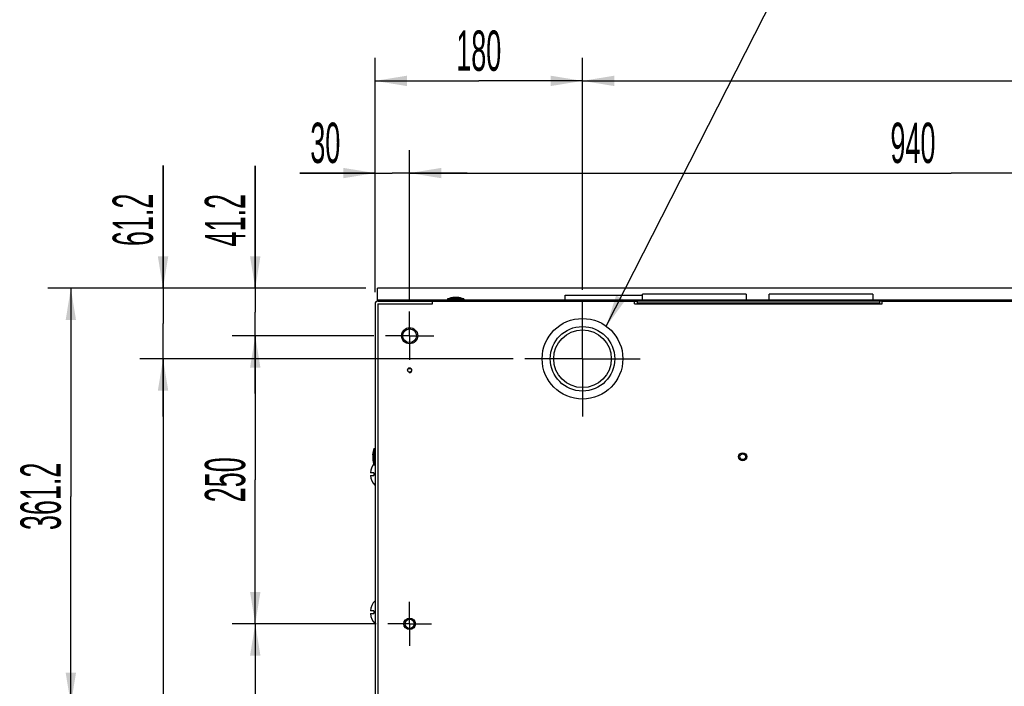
# Model space of a CAD drawing. Header units: millimetres. Extents: x 0 to 12585, y -1 to 8895.
# Tile 37 of 52: x 3700 to 4981, y 6703 to 7571. Entities that reach past the tile are written whole.
import ezdxf

# ---------------------------------------------------------------- set-up
doc = ezdxf.new("R2010")
doc.units = ezdxf.units.MM
doc.header["$LTSCALE"] = 693.825
doc.linetypes.add('CENTER', pattern=[0.6, 0.375, -0.075, 0.075, -0.075])
doc.layers.get('0').update_dxf_attribs({"linetype": 'CONTINUOUS'})
for name, color, linetype in [('02___PRT_ALL_AXES', 7, 'CONTINUOUS'), ('7_ALL_FEATURES', 7, 'CONTINUOUS'), ('ALL_AXIS', 7, 'CONTINUOUS')]:
    doc.layers.add(name, color=color, linetype=linetype)
doc.styles.get("Standard").update_dxf_attribs({"font": 'txt', "width": 0.5})
doc.dimstyles.new('DIMSTYLE_1', dxfattribs={"dimtxt": 52.5, "dimasz": 41.4, "dimexe": 2, "dimexo": 1, "dimgap": 0.875, "dimtad": 1, "dimdec": 3, "dimlfac": 0.666667, "dimdsep": 46, "dimtxsty": 'Standard', "dimblk": '_FILLED', "dimblk1": '_FILLED', "dimblk2": '_FILLED', "dimcen": 0.09, "dimadec": 3, "dimazin": 2, "dimtp": 1.2, "dimtm": 1.2, "dimtfac": 1, "dimtdec": 3, "dimtofl": 0, "dimtmove": 0, "dimatfit": 3, "dimldrblk": '_FILLED', "dimfxl": 0, "dimtolj": 1, "dimarcsym": 0})
doc.dimstyles.new('DIMSTYLE_2', dxfattribs={"dimtxt": 52.5, "dimasz": 41.4, "dimexe": 2, "dimexo": 1, "dimgap": 0.875, "dimtad": 1, "dimdec": 3, "dimlfac": 0.666667, "dimdsep": 46, "dimtxsty": 'Standard', "dimblk": '_FILLED', "dimblk1": '_FILLED', "dimblk2": '_FILLED', "dimcen": 0.09, "dimadec": 3, "dimazin": 2, "dimtp": 0.2, "dimtm": 0.2, "dimtfac": 1, "dimtdec": 3, "dimtofl": 0, "dimtmove": 0, "dimatfit": 3, "dimldrblk": '_FILLED', "dimfxl": 0, "dimtolj": 1, "dimarcsym": 0})
doc.dimstyles.new('DIMSTYLE_3', dxfattribs={"dimtxt": 52.5, "dimasz": 41.4, "dimexe": 2, "dimexo": 1, "dimgap": 0.875, "dimtad": 1, "dimdec": 3, "dimlfac": 0.666667, "dimdsep": 46, "dimtxsty": 'Standard', "dimblk": '_FILLED', "dimblk1": '_FILLED', "dimblk2": '_FILLED', "dimcen": 0.09, "dimadec": 3, "dimazin": 2, "dimtp": 0.3, "dimtm": 0.3, "dimtfac": 1, "dimtdec": 3, "dimtofl": 0, "dimtmove": 0, "dimatfit": 3, "dimldrblk": '_FILLED', "dimfxl": 0, "dimtolj": 1, "dimarcsym": 0})
doc.dimstyles.new('DIMSTYLE_5', dxfattribs={"dimtxt": 52.5, "dimasz": 41.4, "dimexe": 2, "dimexo": 1, "dimgap": 0.875, "dimtad": 1, "dimdec": 3, "dimlfac": 0.666667, "dimdsep": 46, "dimtxsty": 'Standard', "dimblk": '_FILLED', "dimblk1": '_FILLED', "dimblk2": '_FILLED', "dimcen": 0.09, "dimadec": 3, "dimazin": 2, "dimtp": 0.8, "dimtm": 0.8, "dimtfac": 1, "dimtdec": 3, "dimtofl": 0, "dimtmove": 0, "dimatfit": 3, "dimldrblk": '_FILLED', "dimfxl": 0, "dimtolj": 1, "dimarcsym": 0})
doc.dimstyles.new('DIMSTYLE_6', dxfattribs={"dimtxt": 52.5, "dimasz": 41.4, "dimexe": 2, "dimexo": 1, "dimgap": 0.875, "dimtad": 1, "dimdec": 3, "dimlfac": 0.666667, "dimdsep": 46, "dimtxsty": 'Standard', "dimblk": '_FILLED', "dimblk1": '_FILLED', "dimblk2": '_FILLED', "dimcen": 0.09, "dimadec": 3, "dimazin": 2, "dimtp": 0.5, "dimtm": 0.5, "dimtfac": 1, "dimtdec": 3, "dimtofl": 0, "dimtmove": 0, "dimatfit": 3, "dimldrblk": '_FILLED', "dimfxl": 0, "dimtolj": 1, "dimarcsym": 0})
doc.dimstyles.get("Standard").update_dxf_attribs({"dimtxt": 52.5, "dimasz": 41.4, "dimexe": 2, "dimexo": 1, "dimtad": 1, "dimdec": 3, "dimdsep": 46, "dimtxsty": 'Standard', "dimblk": '_FILLED', "dimblk1": '_FILLED', "dimblk2": '_FILLED', "dimcen": 0.09, "dimadec": 3, "dimazin": 2, "dimtol": 1, "dimtp": 0.05, "dimtm": 0.05, "dimtfac": 1, "dimtdec": 3, "dimtofl": 0, "dimtmove": 0, "dimatfit": 3, "dimldrblk": '_FILLED', "dimfxl": 0, "dimtolj": 1, "dimarcsym": 0})

# ---------------------------------------------------------------- blocks, each defined once
blk = doc.blocks.new('_FILLED')
at = {"color": 0, "linetype": 'ByBlock'}
blk.add_solid([(0, 0), (-1, 0.163), (-1, -0.163)], dxfattribs=at)
blk = doc.blocks.new('*D72')
at = {"color": 2, "linetype": 'Continuous'}
for p, q in [((4162.3, 7216.3), (4162.3, 7401.5)), ((4207.3, 7206.2), (4207.3, 7401.5)), ((4162.3, 7371.5), (4064.6, 7371.5)), ((4064.6, 7371.5), (4184.8, 7371.5)), ((4282.3, 7371.5), (4184.8, 7371.5)), ((4207.3, 7371.5), (4282.3, 7371.5))]:
    blk.add_line(p, q, dxfattribs=at)
at = {"color": 2, "linetype": 'Continuous', "xscale": 41.4, "yscale": 41.4, "zscale": 41.4}
blk.add_blockref('_FILLED', (4162.3, 7371.5), dxfattribs=at)
at = {"color": 2, "linetype": 'Continuous', "xscale": 41.4, "yscale": 41.4, "zscale": 41.4, "rotation": 180}
blk.add_blockref('_FILLED', (4207.3, 7371.5), dxfattribs=at)
at = {"color": 2, "linetype": 'Continuous', "insert": (4117.1, 7437.1), "char_height": 52.5, "width": 52.5, "attachment_point": 3, "line_spacing_factor": 0.9}
blk.add_mtext('30', dxfattribs=at)
blk = doc.blocks.new('*D73')
at = {"color": 2, "linetype": 'Continuous'}
for p, q in [((4207.3, 7206.2), (4207.3, 7401.5)), ((5617.3, 7206.2), (5617.3, 7401.5)), ((4207.3, 7371.5), (4912.3, 7371.5)), ((5617.3, 7371.5), (4912.3, 7371.5))]:
    blk.add_line(p, q, dxfattribs=at)
at = {"color": 2, "linetype": 'Continuous', "xscale": 41.4, "yscale": 41.4, "zscale": 41.4, "rotation": 180}
blk.add_blockref('_FILLED', (4207.3, 7371.5), dxfattribs=at)
at = {"color": 2, "linetype": 'Continuous', "xscale": 41.4, "yscale": 41.4, "zscale": 41.4}
blk.add_blockref('_FILLED', (5617.3, 7371.5), dxfattribs=at)
at = {"color": 2, "linetype": 'Continuous', "insert": (4862.4, 7437.1), "char_height": 52.5, "width": 78.75, "attachment_point": 2, "line_spacing_factor": 0.9}
blk.add_mtext('940', dxfattribs=at)
blk = doc.blocks.new('*D75')
at = {"color": 2, "linetype": 'Continuous'}
for p, q in [((4162.3, 7216.3), (4162.3, 7521.5)), ((4432.3, 7219.7), (4432.3, 7521.5)), ((4162.3, 7491.5), (4297.3, 7491.5)), ((4432.3, 7491.5), (4297.3, 7491.5))]:
    blk.add_line(p, q, dxfattribs=at)
at = {"color": 2, "linetype": 'Continuous', "xscale": 41.4, "yscale": 41.4, "zscale": 41.4, "rotation": 180}
blk.add_blockref('_FILLED', (4162.3, 7491.5), dxfattribs=at)
at = {"color": 2, "linetype": 'Continuous', "xscale": 41.4, "yscale": 41.4, "zscale": 41.4}
blk.add_blockref('_FILLED', (4432.3, 7491.5), dxfattribs=at)
at = {"color": 2, "linetype": 'Continuous', "insert": (4297.3, 7557.1), "char_height": 52.5, "width": 78.75, "attachment_point": 2, "line_spacing_factor": 0.9}
blk.add_mtext('180', dxfattribs=at)
blk = doc.blocks.new('*D76')
at = {"color": 2, "linetype": 'Continuous'}
for p, q in [((4432.3, 7219.7), (4432.3, 7521.5)), ((5662.3, 7216.3), (5662.3, 7521.5)), ((4432.3, 7491.5), (5047.3, 7491.5)), ((5662.3, 7491.5), (5047.3, 7491.5))]:
    blk.add_line(p, q, dxfattribs=at)
at = {"color": 2, "linetype": 'Continuous', "xscale": 41.4, "yscale": 41.4, "zscale": 41.4, "rotation": 180}
blk.add_blockref('_FILLED', (4432.3, 7491.5), dxfattribs=at)
at = {"color": 2, "linetype": 'Continuous', "xscale": 41.4, "yscale": 41.4, "zscale": 41.4}
blk.add_blockref('_FILLED', (5662.3, 7491.5), dxfattribs=at)
at = {"color": 2, "linetype": 'Continuous', "insert": (5047.3, 7557.1), "char_height": 52.5, "width": 78.75, "attachment_point": 2, "line_spacing_factor": 0.9}
blk.add_mtext('820', dxfattribs=at)
blk = doc.blocks.new('*D77')
at = {"color": 2, "linetype": 'Continuous'}
for p, q in [((4006.4, 7221.5), (4006.4, 7380.9)), ((4006.4, 7380.9), (4006.4, 7190.6)), ((4150.3, 7221.5), (3976.4, 7221.5)), ((4006.4, 7084.7), (4006.4, 7190.6)), ((4160.8, 7159.7), (3976.4, 7159.7)), ((4006.4, 7159.7), (4006.4, 7084.7))]:
    blk.add_line(p, q, dxfattribs=at)
at = {"color": 2, "linetype": 'Continuous', "xscale": 41.4, "yscale": 41.4, "zscale": 41.4}
for p, rotation in [((4006.4, 7221.5), 270), ((4006.4, 7159.7), 90)]:
    blk.add_blockref('_FILLED', p, dxfattribs=dict(at, rotation=rotation))
at = {"color": 2, "linetype": 'Continuous', "insert": (3940.8, 7275.9), "char_height": 52.5, "width": 105, "attachment_point": 1, "rotation": 90, "line_spacing_factor": 0.9}
blk.add_mtext('41.2', dxfattribs=at)
blk = doc.blocks.new('*D78')
at = {"color": 2, "linetype": 'Continuous'}
for p, q in [((4160.8, 7159.7), (3976.4, 7159.7)), ((4006.4, 7159.7), (4006.4, 6972.2)), ((4006.4, 6784.7), (4006.4, 6972.2)), ((4163.8, 6784.7), (3976.4, 6784.7))]:
    blk.add_line(p, q, dxfattribs=at)
at = {"color": 2, "linetype": 'Continuous', "xscale": 41.4, "yscale": 41.4, "zscale": 41.4}
for p, rotation in [((4006.4, 7159.7), 90), ((4006.4, 6784.7), 270)]:
    blk.add_blockref('_FILLED', p, dxfattribs=dict(at, rotation=rotation))
at = {"color": 2, "linetype": 'Continuous', "insert": (3940.8, 6972.2), "char_height": 52.5, "width": 78.75, "attachment_point": 2, "rotation": 90, "line_spacing_factor": 0.9}
blk.add_mtext('250', dxfattribs=at)
blk = doc.blocks.new('*D79')
at = {"color": 2, "linetype": 'Continuous'}
for p, q in [((4163.8, 6784.7), (3976.4, 6784.7)), ((4006.4, 6784.7), (4006.4, 6094.7)), ((4006.4, 5404.7), (4006.4, 6094.7)), ((4147.3, 5404.7), (3976.4, 5404.7))]:
    blk.add_line(p, q, dxfattribs=at)
at = {"color": 2, "linetype": 'Continuous', "xscale": 41.4, "yscale": 41.4, "zscale": 41.4}
for p, rotation in [((4006.4, 6784.7), 90), ((4006.4, 5404.7), 270)]:
    blk.add_blockref('_FILLED', p, dxfattribs=dict(at, rotation=rotation))
at = {"color": 2, "linetype": 'Continuous', "insert": (3940.8, 6155.6), "char_height": 52.5, "width": 78.75, "attachment_point": 2, "rotation": 90, "line_spacing_factor": 0.9}
blk.add_mtext('920', dxfattribs=at)
blk = doc.blocks.new('*D80')
at = {"color": 2, "linetype": 'Continuous'}
for p, q in [((3886.4, 7221.5), (3886.4, 7381.5)), ((3886.4, 7381.5), (3886.4, 7175.6)), ((4150.3, 7221.5), (3856.4, 7221.5)), ((3886.4, 7054.7), (3886.4, 7175.6)), ((4342.3, 7129.7), (3856.4, 7129.7)), ((3886.4, 7129.7), (3886.4, 7054.7))]:
    blk.add_line(p, q, dxfattribs=at)
at = {"color": 2, "linetype": 'Continuous', "xscale": 41.4, "yscale": 41.4, "zscale": 41.4}
for p, rotation in [((3886.4, 7221.5), 270), ((3886.4, 7129.7), 90)]:
    blk.add_blockref('_FILLED', p, dxfattribs=dict(at, rotation=rotation))
at = {"color": 2, "linetype": 'Continuous', "insert": (3820.8, 7276.5), "char_height": 52.5, "width": 105, "attachment_point": 1, "rotation": 90, "line_spacing_factor": 0.9}
blk.add_mtext('61.2', dxfattribs=at)
blk = doc.blocks.new('*D81')
at = {"color": 2, "linetype": 'Continuous'}
for p, q in [((4342.3, 7129.7), (3856.4, 7129.7)), ((3886.4, 7129.7), (3886.4, 6267.2)), ((3886.4, 5404.7), (3886.4, 6267.2)), ((4147.3, 5404.7), (3856.4, 5404.7))]:
    blk.add_line(p, q, dxfattribs=at)
at = {"color": 2, "linetype": 'Continuous', "xscale": 41.4, "yscale": 41.4, "zscale": 41.4}
for p, rotation in [((3886.4, 7129.7), 90), ((3886.4, 5404.7), 270)]:
    blk.add_blockref('_FILLED', p, dxfattribs=dict(at, rotation=rotation))
at = {"color": 2, "linetype": 'Continuous', "insert": (3820.8, 6267.2), "char_height": 52.5, "width": 105, "attachment_point": 2, "rotation": 90, "line_spacing_factor": 0.9}
blk.add_mtext('1150', dxfattribs=at)
blk = doc.blocks.new('*D82')
at = {"color": 2, "linetype": 'Continuous'}
for p, q in [((4150.3, 7221.5), (3736.4, 7221.5)), ((3766.4, 7221.5), (3766.4, 6950.6)), ((3766.4, 6679.7), (3766.4, 6950.6)), ((4147.3, 6679.7), (3736.4, 6679.7))]:
    blk.add_line(p, q, dxfattribs=at)
at = {"color": 2, "linetype": 'Continuous', "xscale": 41.4, "yscale": 41.4, "zscale": 41.4}
for p, rotation in [((3766.4, 7221.5), 90), ((3766.4, 6679.7), 270)]:
    blk.add_blockref('_FILLED', p, dxfattribs=dict(at, rotation=rotation))
at = {"color": 2, "linetype": 'Continuous', "insert": (3700.8, 6950.6), "char_height": 52.5, "width": 131.25, "attachment_point": 2, "rotation": 90, "line_spacing_factor": 0.9}
blk.add_mtext('361.2', dxfattribs=at)

msp = doc.modelspace()

# ---------------------------------------------------------------- linework, layer by layer
at = {"color": 3, "linetype": 'Continuous'}
for p, q in [((4165.3107, 7206.5142), (4165.3107, 7221.5142)), ((5659.3107, 7221.5142), (4165.3107, 7221.5142)), ((4165.3107, 7206.5142), (5659.3107, 7206.5142)), ((4165.7607, 7204.7142), (4237.3107, 7204.7142)), ((4510.3107, 7206.5142), (4510.3107, 7213.7142)), ((4645.3107, 7213.7142), (4510.3107, 7213.7142)), ((4645.3107, 7213.7142), (4645.3107, 7206.5142)), ((4675.3107, 7206.5142), (4675.3107, 7213.7142)), ((4810.3107, 7213.7142), (4675.3107, 7213.7142)), ((4810.3107, 7213.7142), (4810.3107, 7206.5142)), ((4162.3107, 7201.2642), (4162.3107, 6679.7142)), ((4169.2107, 7201.2642), (4237.3107, 7201.2642))]:
    msp.add_line(p, q, dxfattribs=at)
at = {"color": 7, "linetype": 'Continuous'}
for p, q in [((4165.3107, 7204.7142), (4165.3107, 7206.5142)), ((4165.6535, 7204.7142), (4165.3107, 7204.7142)), ((4237.3107, 7201.2642), (4237.3107, 7204.7142)), ((4278.0357, 7207.6392), (4256.5857, 7207.6392)), ((4818.8607, 7204.7142), (4503.2607, 7204.7142)), ((4165.7607, 7201.2642), (4165.7607, 6679.7142)), ((4165.7607, 7201.2642), (4169.2107, 7201.2642)), ((4161.1857, 6991.4892), (4161.1857, 7012.9392)), ((4159.4857, 7004.7637), (4159.4873, 7004.7751)), ((4160.8107, 6981.4392), (4156.3793, 6981.4392)), ((4156.3793, 6977.9892), (4160.8107, 6977.9892)), ((4160.8107, 6981.4392), (4160.8107, 6977.9892)), ((4160.8107, 6801.4392), (4156.3793, 6801.4392)), ((4156.3793, 6797.9892), (4160.8107, 6797.9892)), ((4160.8107, 6801.4392), (4160.8107, 6797.9892))]:
    msp.add_line(p, q, dxfattribs=at)
for radius in [52.5, 42, 37.5]:
    msp.add_circle((4432.3107, 7129.7142), radius, dxfattribs=at)
at = {"color": 3, "linetype": 'Continuous'}
msp.add_arc((4165.7607, 7201.2642), 3.45, 90, 180, dxfattribs=at)
at = {"color": 7, "linetype": 'Continuous'}
for centre, radius, start, end in [((4266.2051, 7201.8875), 7.6749, 81.7165507, 92.7862922), ((4268.4164, 7201.8875), 7.6749, 87.2137078, 98.2834493), ((4182.128, 7002.8511), 22.8656, 175.1499471, 181.5960637), ((4182.128, 7001.5774), 22.8656, 178.4039363, 184.8500529), ((4182.1808, 7001.5719), 22.9184, 171.994467, 178.3938627)]:
    msp.add_arc(centre, radius, start, end, dxfattribs=at)
at = {"color": 2, "linetype": 'Continuous'}
msp.add_arc((4207.3107, 7114.7142), 3, 255, 195, dxfattribs=at)
at = {"color": 7, "linetype": 'Continuous'}
for points, knots in [([(4265.832, 7209.5533), (4264.9754, 7209.5111), (4263.1946, 7209.1105), (4261.6283, 7208.1965), (4260.8821, 7207.6392)], [0, 0, 0, 0, 0.479419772, 1, 1, 1, 1]), ([(4263.0905, 7207.6392), (4263.4204, 7207.8856), (4264.7006, 7208.7468), (4266.1905, 7209.3193), (4267.3107, 7209.4823)], [0, 0, 0, 0, 0.266726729, 1, 1, 1, 1]), ([(4161.1857, 7012.074), (4160.9347, 7011.4917), (4160.0303, 7009.1468), (4159.5032, 7006.6558), (4159.3443, 7004.7843)], [0, 0, 0, 0, 0.252412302, 1, 1, 1, 1]), ([(4159.4873, 7004.7751), (4159.5599, 7005.2898), (4159.9218, 7007.3487), (4160.5641, 7009.3573), (4161.1857, 7010.799)], [0, 0, 0, 0, 0.248737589, 1, 1, 1, 1])]:
    msp.add_open_spline(points, degree=3, knots=knots, dxfattribs=at)
at = {"layer": '02___PRT_ALL_AXES', "color": 7, "linetype": 'CENTER'}
for q in [(4432.3107, 7204.7142), (4357.3107, 7129.7142), (4432.3107, 7054.7142), (4507.3107, 7129.7142)]:
    msp.add_line((4432.3107, 7129.7142), q, dxfattribs=at)
at = {"layer": '02___PRT_ALL_AXES', "color": 3, "linetype": 'Continuous'}
for centre, radius in [((4207.3107, 7159.7142), 10.5), ((4207.3107, 7114.7142), 2.475), ((4640.8107, 7002.2142), 5.25), ((4207.3107, 6784.7142), 7.5)]:
    msp.add_circle(centre, radius, dxfattribs=at)
at = {"layer": '02___PRT_ALL_AXES', "color": 7, "linetype": 'Continuous'}
for centre, radius, start, end in [((4259.8857, 7205.3892), 1.5, 90, 131.4096221), ((4274.7357, 7205.3892), 1.5, 48.5903779, 90), ((4163.4357, 7009.6392), 1.5, 138.5903779, 180), ((4178.0607, 6979.7142), 21.75, 142.8098449, 175.4500532), ((4178.0607, 6979.7142), 21.75, 137.6484777, 137.9449688), ((4163.4357, 6994.7892), 1.5, 180, 221.4096221), ((4178.0607, 6979.7142), 21.75, 184.5499468, 223.602819), ((4178.0607, 6799.7142), 21.75, 136.397181, 175.4500532), ((4178.0607, 6799.7142), 21.75, 184.5499468, 223.602819)]:
    msp.add_arc(centre, radius, start, end, dxfattribs=at)
at = {"layer": '7_ALL_FEATURES', "color": 3, "linetype": 'Continuous'}
for p, q in [((4237.3107, 7204.7142), (4499.8107, 7204.7142)), ((4499.8107, 7201.2642), (4499.8107, 7204.7142)), ((4822.3107, 7201.2642), (4822.3107, 7204.7142)), ((4822.3107, 7204.7142), (5002.3107, 7204.7142)), ((4499.8107, 7201.2642), (4822.3107, 7201.2642))]:
    msp.add_line(p, q, dxfattribs=at)
at = {"layer": '7_ALL_FEATURES', "color": 7, "linetype": 'Continuous'}
for p, q in [((4499.8107, 7204.7142), (4503.2607, 7204.7142)), ((4503.2607, 7204.7142), (4503.2607, 7201.2642)), ((4818.8607, 7202.2757), (4503.2607, 7202.2757)), ((4818.8607, 7204.7142), (4818.8607, 7201.2642)), ((4822.3107, 7204.7142), (4818.8607, 7204.7142))]:
    msp.add_line(p, q, dxfattribs=at)
at = {"layer": 'ALL_AXIS', "color": 7, "linetype": 'Continuous'}
for p, q in [((4256.5857, 7207.6392), (4256.5857, 7206.8892)), ((4278.0357, 7206.8892), (4256.5857, 7206.8892)), ((4278.0357, 7207.6392), (4278.0357, 7206.8892)), ((4409.8107, 7206.5142), (4409.8107, 7212.5142)), ((4409.8107, 7212.5142), (4510.3107, 7212.5142)), ((4161.1857, 7012.9392), (4161.9357, 7012.9392)), ((4161.9357, 6991.4892), (4161.9357, 7012.9392)), ((4161.1857, 6991.4892), (4161.9357, 6991.4892))]:
    msp.add_line(p, q, dxfattribs=at)
at = {"layer": 'ALL_AXIS', "color": 7, "linetype": 'CENTER'}
for p, q in [((4207.3107, 7159.7142), (4207.3107, 7191.2142)), ((4207.3107, 7159.7142), (4175.8107, 7159.7142)), ((4207.3107, 7159.7142), (4207.3107, 7128.2142)), ((4207.3107, 7159.7142), (4238.8107, 7159.7142)), ((4207.3107, 6784.7142), (4207.3107, 6813.2142)), ((4207.3107, 6784.7142), (4178.8107, 6784.7142)), ((4207.3107, 6784.7142), (4207.3107, 6756.2142)), ((4207.3107, 6784.7142), (4235.8107, 6784.7142))]:
    msp.add_line(p, q, dxfattribs=at)
at = {"layer": 'ALL_AXIS', "color": 7, "linetype": 'Continuous'}
for centre, radius in [((4207.3107, 7159.7142), 9), ((4640.8107, 7002.2142), 3.75), ((4207.3107, 6784.7142), 6)]:
    msp.add_circle(centre, radius, dxfattribs=at)
for centre, start, end in [((4267.3107, 7179.1205), 92.8105406, 110.6096929), ((4267.3107, 7179.1205), 69.3903071, 87.1894594), ((4189.7045, 7002.2142), 159.3903071, 175.1394914), ((4189.7045, 7002.2142), 184.8605086, 200.6096929)]:
    msp.add_arc(centre, 30.4688, start, end, dxfattribs=at)

# ---------------------------------------------------------------- dimensions: what is measured, and where the dimension line sits
at = {"color": 2, "linetype": 'Continuous'}
for base, p1, p2, angle, dimstyle, picture, middle in [((4162.3107, 7491.5142), (4432.3107, 7218.7142), (4162.3107, 7215.2642), 180, 'DIMSTYLE_6', '*D75', (4300.592, 7491.5142)), ((4162.3107, 7371.5142), (4207.3107, 7205.2142), (4162.3107, 7215.2642), 180, 'DIMSTYLE_2', '*D72', (4090.8168, 7371.5142)), ((3886.3793, 7221.5142), (4343.3107, 7129.7142), (4151.3107, 7221.5142), 90, 'DIMSTYLE_3', '*D80', (3886.3793, 7329.0469)), ((4006.3793, 7221.5142), (4161.8107, 7159.7142), (4151.3107, 7221.5142), 90, 'DIMSTYLE_3', '*D77', (4006.3793, 7328.3628)), ((3766.3793, 6679.7142), (4151.3107, 7221.5142), (4148.3107, 6679.7142), 270, 'DIMSTYLE_6', '*D82', (3766.3793, 6950.6142)), ((4006.3793, 6784.7142), (4161.8107, 7159.7142), (4164.8107, 6784.7142), 270, 'DIMSTYLE_6', '*D78', (4006.3793, 6972.2141)), ((3886.3793, 5404.7142), (4343.3107, 7129.7142), (4148.3107, 5404.7142), 270, 'DIMSTYLE_1', '*D81', (3886.3793, 6270.4956)), ((4006.3793, 5404.7142), (4164.8107, 6784.7142), (4148.3107, 5404.7142), 270, 'DIMSTYLE_5', '*D79', (4006.3793, 6155.6001))]:
    dim = msp.add_linear_dim(base=base, p1=p1, p2=p2, angle=angle, dimstyle=dimstyle, dxfattribs=at)
    dim.commit()
    dim.dimension.update_dxf_attribs({"geometry": picture, "text_midpoint": middle, "dimtype": 160})
for base, p1, p2, picture, middle in [((5662.3107, 7491.5142), (4432.3107, 7218.7142), (5662.3107, 7215.2642), '*D76', (5046.4905, 7491.5142)), ((5617.3107, 7371.5142), (4207.3107, 7205.2142), (5617.3107, 7205.2142), '*D73', (4862.433, 7371.5142))]:
    dim = msp.add_linear_dim(base=base, p1=p1, p2=p2, dimstyle='DIMSTYLE_5', dxfattribs=at)
    dim.commit()
    dim.dimension.update_dxf_attribs({"geometry": picture, "text_midpoint": middle, "dimtype": 160})

# ---------------------------------------------------------------- leaders
msp.add_leader([(4463.3164, 7172.0805), (4699.0548, 7636.2693)], dimstyle='Standard', override={"dimtad": 0}, dxfattribs=at)

doc.saveas('drawing.dxf')
